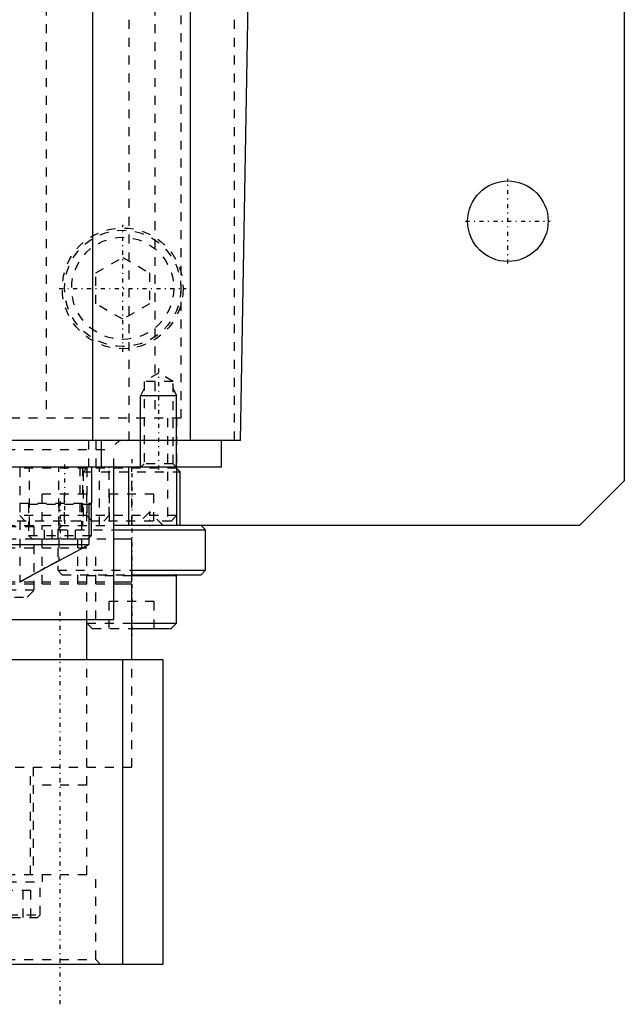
# Model space of a CAD drawing. Extents: x -100 to 100, y -99 to 429.
# Tile 10 of 14: x 32 to 100, y -26 to 84. Entities that reach past the tile are written whole.
import ezdxf

# ---------------------------------------------------------------- set-up
doc = ezdxf.new("R2010")
doc.units = 0
doc.linetypes.add('CENTER', pattern=[1.5, 0.45, -0.5, 0.05, -0.5])
doc.linetypes.add('DASHED', pattern=[2, 1, -1])
for name, color, linetype in [('AM_0', 7, 'CONTINUOUS'), ('AM_10', 7, 'CONTINUOUS'), ('AM_3', 7, 'DASHED'), ('AM_7', 7, 'CENTER')]:
    doc.layers.add(name, color=color, linetype=linetype)

msp = doc.modelspace()

# ---------------------------------------------------------------- linework, layer by layer
at = {"layer": 'AM_0', "color": 7, "linetype": 'CONTINUOUS'}
for p, q in [((51.58, 36.5), (51.58, 207.93)), ((40.68, 36.5), (40.68, 177.66)), ((100, 151), (100, 32)), ((57.14, 36.5), (58, 85.5)), ((57.14, 36.5), (0.16, 36.5)), ((41.65, 33.5), (41.65, 36.5)), ((55, 36.5), (55, 33.5)), ((55, 33.5), (-55, 33.5)), ((40.56, 29.5), (40.56, 33.5)), ((43, 16.5), (43, 33.5)), ((44.64, 33.5), (44.64, 27)), ((50, 33.5), (50, 27)), ((50.4, 33), (50, 33.4)), ((50, 33), (50.4, 33)), ((50.4, 27), (50.4, 33)), ((100, 32), (95, 27)), ((40.24, 24.89), (40.24, 29.5)), ((40.24, 29.5), (40.56, 29.5)), ((40.24, 29.4), (40.5, 29.4)), ((40.5, 25.9), (40.5, 29.4)), ((95, 27), (43, 27)), ((43, 26.5), (53.25, 26.5)), ((53.25, 26.5), (52.75, 27)), ((53.25, 22), (53.25, 26.5)), ((40.24, 25.64), (40.5, 25.9)), ((40.24, 25.9), (40.5, 25.9)), ((43, 25.5), (45, 25.5)), ((45, 20.7), (45, 25.5)), ((27.78, 24.89), (40.24, 24.89)), ((39.39, 24.4), (36.87, 23.07)), ((35.36, 22.26), (34.86, 21.99)), ((34.12, 21.58), (33.5, 21.24)), ((45, 22), (53.25, 22)), ((45, 21.5), (52.75, 21.5)), ((45, 21.4), (50, 21.4)), ((50, 16.1), (50, 21.4)), ((52.75, 21.5), (53.25, 22)), ((32.82, 20.85), (32.57, 20.71)), ((43.01, 20.7), (45, 20.7)), ((43.01, 20.5), (45, 20.5)), ((45, 12), (45, 20.5)), ((23.91, 16.5), (43, 16.5)), ((40, 12), (40, 16.5)), ((45, 16.1), (50, 16.1)), ((45, 15.5), (49.4, 15.5)), ((49.4, 15.5), (50, 16.1)), ((48.5, 12), (22.58, 12)), ((44, -22), (44, 12)), ((48.5, -22), (48.5, 12)), ((21.78, -22), (48.5, -22))]:
    msp.add_line(p, q, dxfattribs=at)
for points in [[(40.24, 24.89, 0), (40.22, 24.88, 0), (40.19, 24.86, 0), (40.16, 24.84, 0), (40.14, 24.83, 0), (40.12, 24.82, 0), (40.08, 24.79, 0), (40.04, 24.77, 0), (39.99, 24.74, 0), (39.95, 24.71, 0), (39.9, 24.69, 0), (39.87, 24.67, 0), (39.85, 24.66, 0), (39.8, 24.63, 0), (39.75, 24.6, 0), (39.69, 24.57, 0), (39.64, 24.54, 0), (39.58, 24.51, 0), (39.56, 24.49, 0), (39.53, 24.48, 0), (39.47, 24.45, 0), (39.42, 24.42, 0), (39.39, 24.4, 0)], [(39.39, 24.4, 0), (39.42, 24.42, 0), (39.47, 24.45, 0), (39.53, 24.48, 0), (39.56, 24.49, 0), (39.58, 24.51, 0), (39.64, 24.54, 0), (39.69, 24.57, 0), (39.75, 24.6, 0), (39.8, 24.63, 0), (39.85, 24.66, 0), (39.87, 24.67, 0), (39.9, 24.69, 0), (39.95, 24.71, 0), (39.99, 24.74, 0), (40.04, 24.77, 0), (40.08, 24.79, 0), (40.12, 24.82, 0), (40.14, 24.83, 0), (40.16, 24.84, 0), (40.19, 24.86, 0), (40.22, 24.88, 0), (40.24, 24.89, 0)], [(32.5, 20.67, 0), (32.5, 20.67, 0), (32.5, 20.67, 0), (32.5, 20.67, 0), (32.5, 20.67, 0), (32.51, 20.67, 0), (32.51, 20.68, 0), (32.52, 20.68, 0), (32.52, 20.68, 0), (32.53, 20.69, 0), (32.54, 20.69, 0), (32.54, 20.7, 0), (32.55, 20.7, 0), (32.56, 20.7, 0), (32.57, 20.71, 0), (32.58, 20.72, 0), (32.59, 20.73, 0), (32.61, 20.73, 0), (32.62, 20.74, 0), (32.62, 20.74, 0), (32.64, 20.75, 0), (32.66, 20.76, 0), (32.67, 20.77, 0), (32.68, 20.77, 0), (32.69, 20.78, 0), (32.71, 20.79, 0), (32.72, 20.8, 0), (32.74, 20.81, 0), (32.76, 20.82, 0), (32.78, 20.83, 0), (32.8, 20.84, 0), (32.83, 20.86, 0), (32.85, 20.87, 0), (32.87, 20.88, 0), (32.88, 20.89, 0), (32.91, 20.9, 0), (32.94, 20.92, 0), (32.96, 20.94, 0), (32.99, 20.95, 0), (33.03, 20.97, 0), (33.04, 20.98, 0), (33.06, 20.99, 0), (33.09, 21.01, 0), (33.12, 21.03, 0), (33.16, 21.05, 0), (33.19, 21.06, 0), (33.23, 21.08, 0), (33.24, 21.1, 0), (33.26, 21.11, 0), (33.3, 21.13, 0), (33.34, 21.15, 0), (33.37, 21.17, 0), (33.41, 21.19, 0), (33.45, 21.21, 0), (33.47, 21.22, 0), (33.49, 21.24, 0), (33.53, 21.26, 0), (33.58, 21.28, 0), (33.62, 21.31, 0), (33.66, 21.33, 0), (33.7, 21.35, 0), (33.73, 21.37, 0), (33.75, 21.38, 0), (33.79, 21.4, 0), (33.84, 21.43, 0), (33.86, 21.44, 0), (33.88, 21.45, 0), (33.93, 21.48, 0), (33.98, 21.51, 0), (34, 21.52, 0), (34.02, 21.53, 0), (34.07, 21.56, 0), (34.12, 21.59, 0), (34.17, 21.61, 0), (34.22, 21.64, 0), (34.27, 21.67, 0), (34.29, 21.68, 0), (34.32, 21.7, 0), (34.37, 21.72, 0), (34.42, 21.75, 0), (34.47, 21.78, 0), (34.52, 21.81, 0), (34.58, 21.84, 0), (34.6, 21.85, 0), (34.63, 21.87, 0), (34.68, 21.9, 0), (34.74, 21.92, 0), (34.79, 21.95, 0), (34.85, 21.98, 0), (34.9, 22.01, 0), (34.93, 22.03, 0), (34.96, 22.04, 0), (35.01, 22.07, 0), (35.07, 22.1, 0), (35.12, 22.13, 0), (35.18, 22.16, 0), (35.24, 22.2, 0), (35.26, 22.21, 0), (35.29, 22.23, 0), (35.35, 22.26, 0), (35.41, 22.29, 0), (35.46, 22.32, 0), (35.52, 22.35, 0), (35.58, 22.38, 0), (35.61, 22.4, 0), (35.64, 22.41, 0), (35.7, 22.44, 0), (35.76, 22.48, 0), (35.79, 22.49, 0), (35.82, 22.51, 0), (35.87, 22.54, 0), (35.93, 22.57, 0), (35.96, 22.59, 0), (35.99, 22.6, 0), (36.05, 22.63, 0), (36.11, 22.67, 0), (36.17, 22.7, 0), (36.23, 22.73, 0), (36.29, 22.76, 0), (36.32, 22.78, 0), (36.35, 22.79, 0), (36.41, 22.83, 0), (36.48, 22.86, 0), (36.54, 22.89, 0), (36.6, 22.92, 0), (36.66, 22.95, 0), (36.69, 22.97, 0), (36.72, 22.99, 0), (36.78, 23.02, 0), (36.84, 23.05, 0), (36.87, 23.07, 0)]]:
    msp.add_polyline3d(points, dxfattribs=at)
msp.add_circle((87, 61), 4.5, dxfattribs=at)
for centre in [(40.4, 29.4), (49.9, 21.4)]:
    msp.add_arc(centre, 0.1, 0, 90, dxfattribs=at)
at = {"layer": 'AM_10', "color": 7, "linetype": 'CONTINUOUS'}
for p, q in [((46.38, 42.3), (46, 41.5)), ((49.62, 42.3), (50, 41.5)), ((50, 41.5), (46, 41.5)), ((46, 33.5), (46, 41.5)), ((50, 33.5), (50, 41.5))]:
    msp.add_line(p, q, dxfattribs=at)
at = {"layer": 'AM_3', "color": 6, "linetype": 'DASHED'}
for p, q in [((47.59, 151), (47.59, 39)), ((50.5, 142), (50.5, 39)), ((56.48, 36.5), (56.48, 114.58)), ((35.44, 109), (35.44, 39)), ((44.73, 36.5), (44.73, 91.5)), ((41, 55.23), (44, 56.96)), ((44, 56.96), (47, 55.23)), ((41, 51.77), (41, 55.23)), ((47, 55.23), (47, 51.77)), ((44, 50.04), (41, 51.77)), ((47, 51.77), (44, 50.04)), ((48, 44.04), (46.38, 43.1)), ((49.62, 43.1), (48, 44.04)), ((46.38, 43.1), (46.38, 33.88)), ((49.62, 43.1), (46.38, 43.1)), ((49.62, 33.88), (49.62, 43.1)), ((50.5, 39), (-50.5, 39)), ((49, 39), (49, 27)), ((50, 39), (50, 33.5)), ((40.23, 33.5), (40.23, 36.5)), ((41, 36.5), (41, 33.5)), ((-43, 35.5), (43, 35.5)), ((43, 33.5), (43, 35.5)), ((32.5, 33.4), (32.5, 29.5)), ((50, 33.4), (32.5, 33.4)), ((33.61, 27), (33.61, 33.5)), ((36.86, 27), (36.86, 33.5)), ((39.22, 33.5), (39.22, 27.5)), ((39.5, 33.5), (39.5, 27)), ((40, 33.4), (39.6, 33)), ((40, 33.4), (40, 28.1)), ((41.39, 27), (41.39, 33.5)), ((42.5, 28.1), (42.5, 33.4)), ((45, 27), (45, 33.5)), ((46.38, 33.88), (46, 33.5)), ((49.62, 33.88), (46.38, 33.88)), ((50, 33.5), (49.62, 33.88)), ((39.6, 33), (39.6, 27)), ((39.6, 33), (50, 33)), ((39.98, 30.5), (35.02, 30.5)), ((35.02, 27.5), (35.02, 30.5)), ((37.5, 27.5), (37.5, 30.5)), ((39.98, 27.5), (39.98, 30.5)), ((47.48, 30.5), (42.53, 30.5)), ((42.53, 27.5), (42.53, 30.5)), ((47.48, 27.5), (47.48, 30.5)), ((32.5, 29.5), (32.5, 20.67)), ((32.5, 29.5), (40.24, 29.5)), ((33.5, 29.4), (33.5, 25.9)), ((33.5, 29.4), (40.24, 29.4)), ((36.87, 29.5), (36.87, 23.07)), ((39.39, 29.5), (39.39, 24.4)), ((32.5, 28.1), (33.1, 27.5)), ((50, 28.1), (32.5, 28.1)), ((40, 28.1), (40.6, 27.5)), ((41.9, 27.5), (42.5, 28.1)), ((47, 28.5), (45.5, 27)), ((48.5, 27), (47, 28.5)), ((49.4, 27.5), (50, 28.1)), ((-43, 27), (43, 27)), ((39.22, 27.5), (-39.22, 27.5)), ((21.12, 26.9), (34.12, 26.9)), ((34.12, 26.9), (34.02, 27)), ((34.12, 19.8), (34.12, 26.9)), ((35, 20.5), (35, 27)), ((35.27, 25.5), (35.27, 27.5)), ((36.13, 25.5), (36.13, 27.5)), ((37.25, 27), (36.75, 26.5)), ((36.75, 26.5), (36.75, 22)), ((36.75, 26.5), (43, 26.5)), ((37.87, 25.5), (37.87, 27.5)), ((38.73, 25.5), (38.73, 27.5)), ((49.4, 27.5), (39.22, 27.5)), ((52.75, 27), (50.4, 27)), ((3.1, 25.5), (43, 25.5)), ((33.5, 25.9), (33.9, 25.5)), ((33.5, 25.9), (40.24, 25.9)), ((33.9, 25.5), (40.1, 25.5)), ((39, 20.5), (39, 25.5)), ((40.1, 25.5), (40.24, 25.64)), ((-41, 24.5), (41, 24.5)), ((40, 16.5), (40, 24.5)), ((41, 16.5), (41, 24.5)), ((36.87, 23.07), (35.36, 22.26)), ((33.5, 21.24), (32.82, 20.85)), ((34.86, 21.99), (34.12, 21.58)), ((36.75, 22), (37.25, 21.5)), ((36.75, 22), (45, 22)), ((37.25, 21.5), (45, 21.5)), ((40, 21.4), (45, 21.4)), ((-43.01, 20.7), (43.01, 20.7)), ((-43.01, 20.5), (43.01, 20.5)), ((32.57, 20.71), (32.5, 20.67)), ((21.12, 19.8), (34.12, 19.8)), ((21.92, 19), (33.32, 19)), ((33.32, 19), (34.12, 19.8)), ((47.5, 18.5), (42.5, 18.5)), ((42.5, 15.5), (42.5, 18.5)), ((47.5, 15.5), (47.5, 18.5)), ((40, 16.1), (40.6, 15.5)), ((40, 16.1), (45, 16.1)), ((40.6, 15.5), (45, 15.5)), ((40, 0), (40, 12)), ((45, 0), (45, 12)), ((-40, 0), (40, 0)), ((33.69, -12), (33.69, 0)), ((34, 0), (34, -12)), ((40, -12), (40, 0)), ((40, 0), (45, 0)), ((40, -2), (34, -2)), ((-41, -12), (41, -12)), ((35.04, -12.8), (35.04, -12)), ((41, -21.5), (41, -12)), ((23.16, -12.8), (35.04, -12.8)), ((34.79, -16.5), (34.79, -12.8)), ((33.75, -13.8), (30.29, -13.8)), ((32.89, -16.8), (32.89, -13.8)), ((33.75, -16.8), (33.75, -13.8)), ((29.29, -16.5), (34.79, -16.5)), ((34.49, -16.8), (34.79, -16.5)), ((29.59, -16.8), (34.49, -16.8)), ((-41, -21.5), (41, -21.5)), ((41.5, -22), (41, -21.5))]:
    msp.add_line(p, q, dxfattribs=at)
for radius in [6.75, 6.5, 5.7]:
    msp.add_circle((44, 53.5), radius, dxfattribs=at)
for centre, radius, start, end in [((44, 35.5), 1, 90, 180), ((32.6, 33.4), 0.1, 90, 180), ((40.1, 33.4), 0.1, 90, 180), ((42.4, 33.4), 0.1, 0, 90), ((49.9, 33.4), 0.1, 0, 90), ((33.6, 29.4), 0.1, 90, 180), ((40.1, 21.4), 0.1, 90, 180)]:
    msp.add_arc(centre, radius, start, end, dxfattribs=at)
at = {"layer": 'AM_7', "color": 4, "linetype": 'CENTER'}
for p, q in [((87, 56.27), (87, 65.72)), ((44, 46.41), (44, 60.59)), ((82.28, 61), (91.72, 61)), ((36.91, 53.5), (51.09, 53.5)), ((48, 44.56), (48, 32.97)), ((45, 34.4), (45, 14.6)), ((37.5, 33.8), (37.5, 27.2)), ((37, 29.7), (37, 25.3)), ((47, 28.57), (47, 26.93)), ((37, -26.5), (37, 17.5))]:
    msp.add_line(p, q, dxfattribs=at)

doc.saveas('drawing.dxf')
